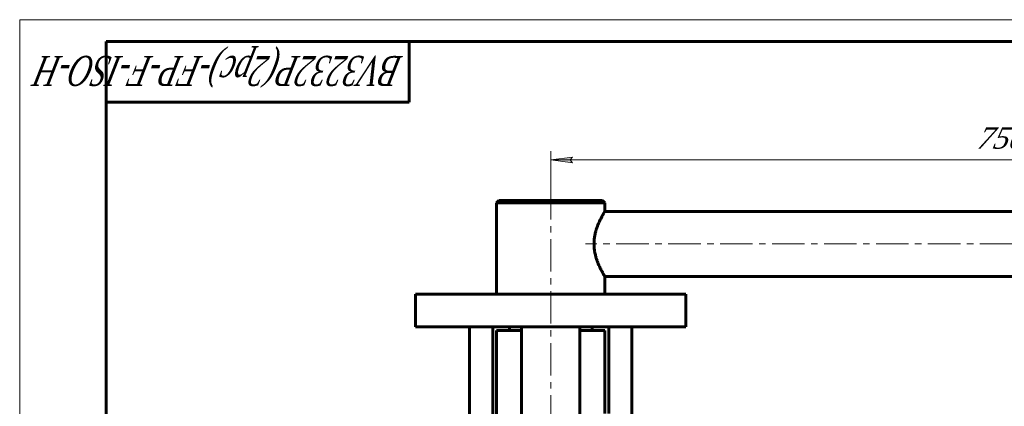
# Model space of a CAD drawing. Header units: millimetres. Extents: x 0 to 601, y 0 to 420.
# Tile 4 of 6: x 0 to 227, y 331 to 420. Entities that reach past the tile are written whole.
import ezdxf

# ---------------------------------------------------------------- set-up
doc = ezdxf.new("R2010")
doc.units = ezdxf.units.MM
for name, pattern in [('K5LT_AXLED', [12, 7.5, -1.5, 1.5, -1.5]), ('K5LT_BASIC', [0]), ('K5LT_THIN', [0])]:
    doc.linetypes.add(name, pattern=pattern)
doc.layers.add('Системный слой', color=7, linetype='Continuous')
doc.layers.add('Системный слой (1)', color=7, linetype='Continuous', true_color=0x6c6c6c)
doc.styles.add('KDIMTEXTSTYLE', font='txt', dxfattribs={"width": 0.96, "oblique": 15, "height": 5})
doc.styles.add('KTEXTSTYLE', font='txt', dxfattribs={"width": 0.96, "height": 5})
doc.dimstyles.new('KDIMSTYLE (0.50)', dxfattribs={"dimtxt": 5, "dimasz": 1, "dimexe": 2, "dimexo": 0, "dimgap": 1, "dimtad": 1, "dimlfac": 2, "dimtxsty": 'KDIMTEXTSTYLE', "dimsah": 1, "dimcen": 0, "dimdle": 1, "dimadec": 0, "dimazin": 0, "dimtfac": 0.667, "dimtmove": 0, "dimatfit": 3, "dimfxl": 1, "dimtvp": 1, "dimtolj": 1, "dimtzin": 0, "dimarcsym": 0})

# ---------------------------------------------------------------- blocks, each defined once
blk = doc.blocks.new('U9')
at = {"layer": 'Системный слой (1)', "color": 143, "linetype": 'K5LT_BASIC', "lineweight": 60, "true_color": 0x33acca}
for p, q in [((110.17, 348.24), (115.92, 348.24)), ((129.42, 348.24), (135.17, 348.24))]:
    blk.add_line(p, q, dxfattribs=at)
blk = doc.blocks.new('U11')
at = {"layer": 'Системный слой (1)', "color": 143, "linetype": 'K5LT_BASIC', "lineweight": 60, "true_color": 0x33acca}
for p, q in [((135.17, 375.74), (135.17, 377.74)), ((135.17, 356.62), (135.17, 360.74))]:
    blk.add_line(p, q, dxfattribs=at)
blk = doc.blocks.new('U12')
at = {"layer": 'Системный слой (1)', "color": 143, "linetype": 'K5LT_BASIC', "lineweight": 60, "true_color": 0x33acca}
for p, q in [((241.32, 360.74), (135.17, 360.74)), ((262.48, 360.74), (246.32, 360.74))]:
    blk.add_line(p, q, dxfattribs=at)
blk = doc.blocks.new('U13')
at = {"layer": 'Системный слой (1)', "color": 143, "linetype": 'K5LT_BASIC', "lineweight": 60, "true_color": 0x33acca}
for p, q in [((241.32, 375.74), (135.17, 375.74)), ((262.48, 375.74), (246.32, 375.74))]:
    blk.add_line(p, q, dxfattribs=at)
blk = doc.blocks.new('U15')
at = {"layer": 'Системный слой (1)', "color": 30, "linetype": 'K5LT_AXLED', "lineweight": 18, "true_color": 0xff8000}
for p, q in [((241.32, 368.24), (130.67, 368.24)), ((246.32, 368.24), (241.32, 368.24)), ((339.48, 368.24), (246.32, 368.24))]:
    blk.add_line(p, q, dxfattribs=at)
blk = doc.blocks.new('D3')
at = {"layer": 'Системный слой (1)'}
for points in [[(127.17, 387.64), (127.67, 388.3), (122.67, 387.64), (127.67, 386.98)], [(337.48, 387.64), (332.48, 388.3), (332.98, 387.64), (332.48, 386.98)]]:
    blk.add_hatch(color=7, dxfattribs=at).paths.add_polyline_path(points)
at = {"layer": 'Системный слой (1)', "color": 7, "linetype": 'K5LT_THIN', "lineweight": 18, "true_color": 0xffffff}
for p, q in [((122.67, 378.24), (122.67, 389.64)), ((337.48, 375.74), (337.48, 389.64)), ((122.67, 387.64), (127.67, 388.3)), ((127.67, 386.98), (122.67, 387.64)), ((127.67, 388.3), (127.17, 387.64)), ((127.17, 387.64), (127.67, 386.98)), ((332.98, 387.64), (332.48, 388.3)), ((332.48, 388.3), (337.48, 387.64)), ((337.48, 387.64), (332.48, 386.98)), ((332.48, 386.98), (332.98, 387.64))]:
    blk.add_line(p, q, dxfattribs=at)
blk.add_wipeout([(221.01, 388.64), (221.01, 396.02), (231.52, 396.02), (231.52, 388.64)]).dxf.layer = 'Системный слой (1)'
blk.add_line((337.48, 387.64), (122.67, 387.64), dxfattribs=at)
at = {"layer": 'Системный слой (1)', "color": 7, "insert": (221.01, 395.23), "char_height": 5, "attachment_point": 1, "style": 'KTEXTSTYLE'}
blk.add_mtext('\\fArial|b0|c204|p34;\\H5.0;\\W1.000;\\Q15;\\fGOST Type AU|b0|i0|c204|p34;\\Q15;\\W0.960;750', dxfattribs=at)
blk = doc.blocks.new('KDIMARROW_01')
at = {"layer": 'Системный слой'}
blk.add_hatch(color=0, dxfattribs=at).paths.add_polyline_path([(-5, -0.66), (0, 0), (-5, 0.66), (-4.5, 0)])
at = {"layer": 'Системный слой', "color": 0, "linetype": 'K5LT_THIN', "lineweight": 18}
for p, q in [((-4.5, 0), (-5, 0.66)), ((-5, 0.66), (0, 0)), ((0, 0), (-5, -0.66)), ((-5, -0.66), (-4.5, 0))]:
    blk.add_line(p, q, dxfattribs=at)
at = {"layer": 'Системный слой (1)', "color": 0, "linetype": 'K5LT_THIN', "lineweight": 18}
blk.add_line((122.67, 265.24), (122.17, 265.24), dxfattribs=at)
blk = doc.blocks.new('D4')
at = {"layer": 'Системный слой (1)'}
for points in [[(350.07, 363.24), (349.41, 368.24), (348.75, 363.24), (349.41, 363.74)], [(349.41, 265.24), (350.07, 270.24), (349.41, 269.74), (348.75, 270.24)]]:
    blk.add_hatch(color=7, dxfattribs=at).paths.add_polyline_path(points)
at = {"layer": 'Системный слой (1)', "color": 7, "linetype": 'K5LT_THIN', "lineweight": 18, "true_color": 0xffffff}
for p, q in [((337.48, 368.24), (351.41, 368.24)), ((348.75, 363.24), (349.41, 368.24)), ((349.41, 368.24), (350.07, 363.24)), ((349.41, 363.74), (348.75, 363.24)), ((350.07, 363.24), (349.41, 363.74)), ((349.41, 265.24), (348.75, 270.24)), ((348.75, 270.24), (349.41, 269.74)), ((349.41, 269.74), (350.07, 270.24)), ((350.07, 270.24), (349.41, 265.24)), ((210.16, 265.24), (351.41, 265.24))]:
    blk.add_line(p, q, dxfattribs=at)
blk.add_wipeout([(348.41, 311), (341.03, 311), (341.03, 322.02), (348.41, 322.02)]).dxf.layer = 'Системный слой (1)'
blk.add_line((349.41, 368.24), (349.41, 265.24), dxfattribs=at)
at = {"layer": 'Системный слой (1)', "color": 7, "insert": (341.82, 311), "char_height": 5, "attachment_point": 1, "rotation": 90, "style": 'KTEXTSTYLE'}
blk.add_mtext('\\fArial|b0|c204|p34;\\H5.0;\\W1.000;\\Q15;\\fGOST Type AU|b0|i0|c204|p34;\\Q15;\\W0.960;206', dxfattribs=at)
blk = doc.blocks.new('U47')
at = {"color": 7, "linetype": 'K5LT_THIN', "lineweight": 18, "true_color": 0xffffff}
for p, q in [((0, 0), (0, 420)), ((0, 420), (594, 420))]:
    blk.add_line(p, q, dxfattribs=at)
at = {"color": 143, "linetype": 'K5LT_BASIC', "lineweight": 60, "true_color": 0x33acca}
for p, q in [((20, 5), (20, 415)), ((20, 415), (589, 415)), ((90, 415), (90, 401)), ((90, 401), (20, 401))]:
    blk.add_line(p, q, dxfattribs=at)
at = {"color": 7, "insert": (88.64, 404.64), "char_height": 7, "attachment_point": 1, "rotation": 180, "style": 'KTEXTSTYLE'}
blk.add_mtext('\\fArial|b0|c204|p34;\\H5.0;\\W1.000;\\Q15;\\fGOST Type AU|b0|i0|c204|p34;\\Q15;\\W0.696;\\H7.00;BV3232P(2pc)-FP-F-ISO-H', dxfattribs=at)

msp = doc.modelspace()

# ---------------------------------------------------------------- linework, layer by layer
at = {"layer": 'Системный слой (1)', "color": 30, "linetype": 'K5LT_AXLED', "lineweight": 18, "true_color": 0xff8000}
msp.add_line((122.6707, 325.8678), (122.6707, 380.2428), dxfattribs=at)
at = {"layer": 'Системный слой (1)', "color": 143, "linetype": 'K5LT_BASIC', "lineweight": 60, "true_color": 0x33acca}
for p, q in [((110.1707, 377.7428), (110.6707, 378.2428)), ((110.1707, 356.6178), (110.1707, 377.7428)), ((110.1707, 377.7428), (135.1707, 377.7428)), ((110.6707, 378.2428), (134.6707, 378.2428)), ((135.1707, 377.7428), (134.6707, 378.2428)), ((91.4207, 349.1178), (91.4207, 356.6178)), ((91.4207, 356.6178), (101.4207, 356.6178)), ((101.4207, 356.6178), (143.9207, 356.6178)), ((143.9207, 356.6178), (153.9207, 356.6178)), ((153.9207, 349.1178), (153.9207, 356.6178)), ((91.4207, 349.1178), (101.4207, 349.1178)), ((101.4207, 349.1178), (143.9207, 349.1178)), ((103.9207, 349.1178), (103.9207, 325.2428)), ((109.2752, 327.8678), (109.2752, 349.1178)), ((110.1707, 348.2428), (110.1707, 327.8678)), ((113.1247, 348.2428), (113.1247, 349.1178)), ((115.9207, 349.1178), (115.9207, 323.7428)), ((129.4207, 323.7428), (129.4207, 349.1178)), ((132.2166, 348.2428), (132.2166, 349.1178)), ((135.1707, 348.2428), (135.1707, 329.1049)), ((136.0661, 349.1178), (136.0661, 329.1049)), ((141.4207, 324.8886), (141.4207, 349.1178)), ((143.9207, 349.1178), (153.9207, 349.1178))]:
    msp.add_line(p, q, dxfattribs=at)
for points, knots in [([(135.1707, 375.7428), (135.1706, 375.7427), (135.1622, 375.7286), (135.1283, 375.6721), (135.0823, 375.5946), (135.023, 375.4942), (134.9443, 375.3595), (134.8495, 375.1947), (134.7555, 375.0288), (134.6543, 374.8471), (134.5449, 374.6465), (134.4286, 374.4283), (134.2877, 374.1571), (134.128, 373.8379), (133.9284, 373.4183), (133.7101, 372.9288), (133.4537, 372.2935), (133.2534, 371.7203), (133.1098, 371.2439), (133.0138, 370.8932), (132.9213, 370.508), (132.8364, 370.0862), (132.7658, 369.6494), (132.7131, 369.202), (132.6787, 368.7285), (132.6707, 368.4125), (132.6707, 368.2428)], [0, 0, 0, 0, 1.24988146, 2.5170313, 3.37197057, 4.23267808, 5.53524351, 6.55592744, 7.43402608, 8.36236623, 9.34030533, 10.22301343, 11.15465094, 12.57255017, 13.7254303, 15.41352175, 17.17492507, 19.23805291, 20.01588609, 20.819164, 21.8545349, 22.814116, 23.80750451, 24.88481844, 25.86435683, 27, 27, 27, 27]), ([(132.6707, 368.2428), (132.6707, 368.051), (132.6799, 367.7315), (132.7138, 367.2875), (132.7497, 366.9721), (132.794, 366.659), (132.8462, 366.349), (132.9331, 365.9224), (133.0208, 365.5658), (133.1496, 365.1006), (133.3101, 364.5924), (133.5456, 363.9567), (133.7886, 363.3755), (134.0116, 362.8886), (134.1824, 362.5385), (134.3152, 362.2757), (134.4563, 362.0037), (134.6071, 361.7236), (134.7625, 361.4438), (134.8988, 361.2044), (135.0126, 361.0089), (135.0947, 360.87), (135.1461, 360.7838), (135.1675, 360.7481), (135.1706, 360.7428), (135.1707, 360.7428)], [0, 0, 0, 0, 1.22935324, 2.05587187, 2.88658865, 3.30269242, 4.13442395, 4.96682699, 6.2179528, 6.6363431, 8.31670179, 10.0093363, 11.6916277, 13.29596551, 14.54225034, 15.23674163, 16.13513439, 17.65786592, 18.78441507, 20.18343086, 21.70104252, 22.94116638, 24.17916732, 25.39730488, 26, 26, 26, 26])]:
    msp.add_open_spline(points, degree=3, knots=knots, dxfattribs=at)

# ---------------------------------------------------------------- block references
at = {"layer": 'Системный слой (1)'}
for name in ['U11', 'U13', 'U15', 'U12', 'U9']:
    msp.add_blockref(name, (0, 0), dxfattribs=at)

# ---------------------------------------------------------------- next in the draw order: dimensions: what is measured, and where the dimension line sits
at = {"layer": 'Системный слой (1)', "color": 7}
dim = msp.add_linear_dim(base=(337.4804, 387.6403), p1=(122.6707, 378.2428), p2=(337.4804, 375.7428), text='\\fGOST Type AU|b0|c204|p34;\\H5.0;\\W0.960;\\Q15;\\fGOST Type AU|b0|c204|p34;\\H5.0;\\W0.960;\\Q15;\\fGOST Type AU|b0|i0|c204|p34;\\Q15;750', dimstyle='KDIMSTYLE (0.50)', override={"dimexo": 0, "dimblk1": 'KDIMARROW_01', "dimblk2": 'KDIMARROW_01', "dimse1": 0, "dimse2": 0, "dimclrt": 7, "dimtolj": 1}, dxfattribs=at)
dim.commit()
dim.dimension.update_dxf_attribs({"geometry": 'D3', "text_midpoint": (226.4804, 387.6403), "dimtype": 160})
dim = msp.add_linear_dim(base=(349.4088, 368.2428), p1=(210.1552, 265.2428), p2=(337.4804, 368.2428), angle=90, text='\\fGOST Type AU|b0|c204|p34;\\H5.0;\\W0.960;\\Q15;\\fGOST Type AU|b0|c204|p34;\\H5.0;\\W0.960;\\Q15;\\fGOST Type AU|b0|i0|c204|p34;\\Q15;206', dimstyle='KDIMSTYLE (0.50)', override={"dimexo": 0, "dimblk1": 'KDIMARROW_01', "dimblk2": 'KDIMARROW_01', "dimse1": 0, "dimse2": 0, "dimclrt": 7, "dimtolj": 1}, dxfattribs=at)
dim.commit()
dim.dimension.update_dxf_attribs({"geometry": 'D4', "text_midpoint": (349.4088, 316.7428), "dimtype": 160})

# ---------------------------------------------------------------- next in the draw order: block references
msp.add_blockref('U47', (0, 0))

doc.saveas('drawing.dxf')
